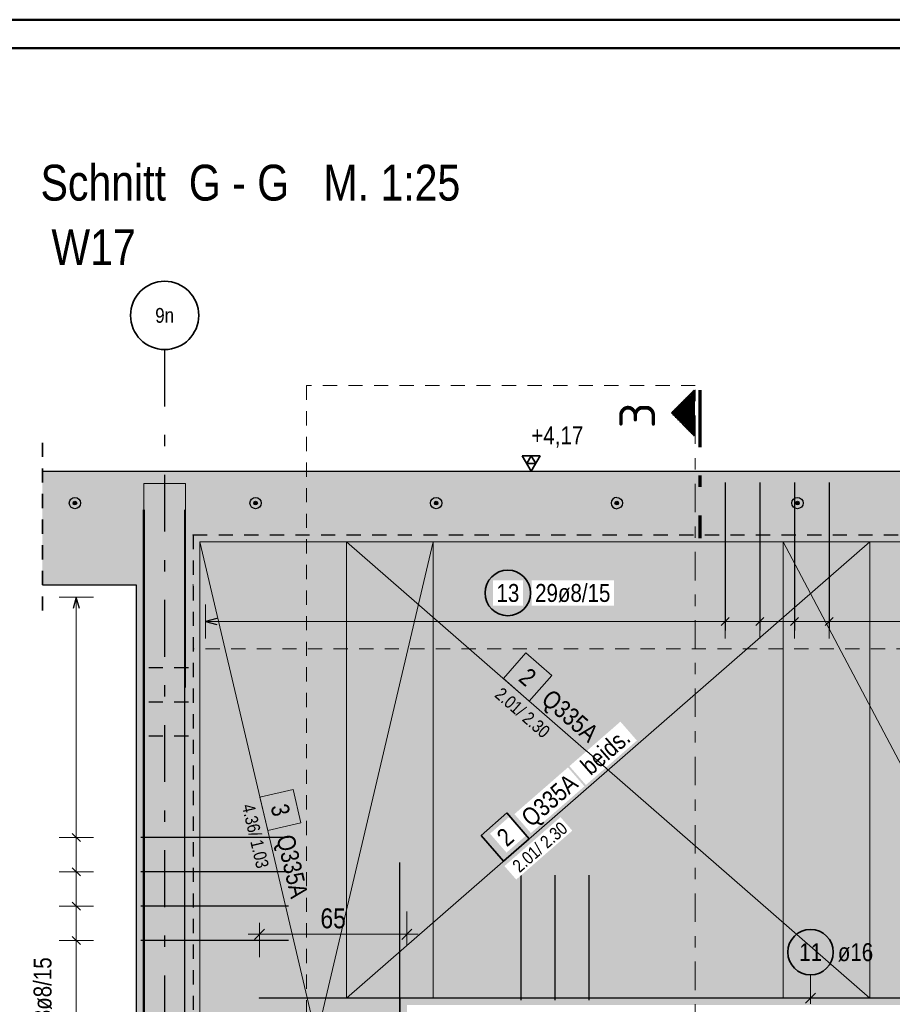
# Model space of a CAD drawing. Header units: millimetres. Extents: x -20 to 84, y 0 to 50.
# Tile 15 of 22: x 36 to 44, y 33 to 42. Entities that reach past the tile are written whole.
import ezdxf
from ezdxf.enums import TextEntityAlignment as Align

# ---------------------------------------------------------------- set-up
doc = ezdxf.new("R2010")
doc.units = ezdxf.units.MM
for name, pattern in [('DASHDOT', [1, 0.5, -0.25, 0, -0.25]), ('DASHDOTX2', [2, 1, -0.5, 0, -0.5]), ('HIDDEN', [0.375, 0.25, -0.125])]:
    doc.linetypes.add(name, pattern=pattern)
for name, color, linetype, lineweight in [('Bewehrung', 7, 'Continuous', 20), ('nplo Bewehrung', 7, 'Continuous', 20), ('Schraffuren', 7, 'Continuous', 20)]:
    doc.layers.add(name, color=color, linetype=linetype, lineweight=lineweight)
doc.styles.add('Arial Narrow', font='ARIALN.TTF')
doc.styles.add('isocp', font='isocp', dxfattribs={"width": 1.1})
doc.dimstyles.new('Arch_Strakon_dimstyle', dxfattribs={"dimtxt": 17.5, "dimasz": 1, "dimexe": 1.25, "dimexo": 0.0625, "dimgap": 1, "dimtad": 0, "dimdec": 5, "dimzin": 12, "dimdsep": 46, "dimtxsty": 'Arial Narrow', "dimblk": 'Arrowhead_Tick', "dimsah": 1, "dimcen": 0, "dimse1": 1, "dimse2": 1, "dimclrd": 6, "dimclrt": 2, "dimazin": 0, "dimtfac": 1, "dimtdec": 4, "dimtmove": 0, "dimatfit": 3, "dimldrblk": 'NONE', "dimfxl": 1, "dimtvp": 1, "dimtolj": 1, "dimtzin": 0, "dimlwd": 13, "dimarcsym": 2})

# ---------------------------------------------------------------- blocks, each defined once
blk = doc.blocks.new('Arrowhead_Tick')
at = {"color": 0, "linetype": 'Continuous', "lineweight": -2, "ltscale": 0.5}
for p, q in [((0, 20), (0, -10)), ((-1, 0), (0, 0)), ((10, 0), (0, 0))]:
    blk.add_line(p, q, dxfattribs=at)
at = {"color": 2, "linetype": 'Continuous', "lineweight": 35, "ltscale": 0.5}
blk.add_line((4.42, 4.42), (-4.42, -4.42), dxfattribs=at)
blk = doc.blocks.new('*D11')
at = {"layer": 'Bewehrung', "color": 6, "linetype": 'Continuous', "lineweight": 13}
blk.add_line((38.4964, 34.0121), (39.7733, 34.0121), dxfattribs=at)
at = {"layer": 'Defpoints', "color": 0}
for p in [(39.7833, 34.0121), (38.4864, 33.4521), (39.7833, 33.3921)]:
    blk.add_point(p, dxfattribs=at)
at = {"layer": 'Bewehrung', "color": 6, "lineweight": 13, "xscale": 0.01, "yscale": 0.01, "zscale": 0.01}
blk.add_blockref('Arrowhead_Tick', (39.7833, 34.0121), dxfattribs=at)
at = {"layer": 'Bewehrung', "color": 6, "lineweight": 13, "xscale": 0.01, "yscale": 0.01, "zscale": 0.01, "rotation": 180}
blk.add_blockref('Arrowhead_Tick', (38.4864, 34.0121), dxfattribs=at)
at = {"layer": 'Bewehrung', "color": 2, "lineweight": -2, "insert": (39.1349, 34.1514), "char_height": 0.175, "attachment_point": 5, "style": 'Arial Narrow'}
blk.add_mtext('\\A1;65', dxfattribs=at)
blk = doc.blocks.new('_None')

msp = doc.modelspace()

# ---------------------------------------------------------------- hatches: boundary and pattern name
at = {"lineweight": 50}
h = msp.add_hatch(dxfattribs=at)
h.set_pattern_fill('Mau', color=4, scale=0.01, angle=-180, style=0, pattern_type=2)
h.set_pattern_definition([(-180, (0, 0), (2e-18, -0.02), [])])
h.paths.add_polyline_path([(42.309851, 38.393723), (42.309851, 38.793723), (42.109851, 38.593723)])
at = {"lineweight": 25, "true_color": 0xffffff}
msp.add_hatch(color=7, dxfattribs=at).paths.add_polyline_path([(40.89081, 37.012092), (40.890676, 37.01977), (40.890274, 37.027438), (40.889605, 37.035088), (40.888669, 37.04271), (40.887468, 37.050295), (40.886003, 37.057832), (40.884275, 37.065315), (40.882288, 37.072732), (40.880043, 37.080076), (40.877543, 37.087336), (40.874791, 37.094505), (40.87179, 37.101574), (40.868545, 37.108534), (40.865059, 37.115376), (40.861336, 37.122092), (40.857381, 37.128674), (40.853199, 37.135114), (40.848794, 37.141405), (40.844173, 37.147537), (40.83934, 37.153505), (40.834302, 37.159301), (40.829065, 37.164917), (40.823635, 37.170347), (40.818019, 37.175584), (40.812224, 37.180622), (40.806256, 37.185454), (40.800123, 37.190076), (40.793833, 37.19448), (40.787393, 37.198663), (40.78081, 37.202618), (40.774094, 37.20634), (40.767252, 37.209827), (40.760292, 37.213072), (40.753224, 37.216072), (40.746055, 37.218824), (40.738794, 37.221324), (40.731451, 37.223569), (40.724033, 37.225557), (40.716551, 37.227284), (40.709013, 37.22875), (40.701428, 37.229951), (40.693807, 37.230887), (40.686157, 37.231556), (40.678488, 37.231958), (40.67081, 37.232092), (40.663132, 37.231958), (40.655464, 37.231556), (40.647814, 37.230887), (40.640192, 37.229951), (40.632608, 37.22875), (40.62507, 37.227284), (40.617588, 37.225557), (40.61017, 37.223569), (40.602827, 37.221324), (40.595566, 37.218824), (40.588397, 37.216072), (40.581328, 37.213072), (40.574369, 37.209827), (40.567527, 37.20634), (40.56081, 37.202618), (40.554228, 37.198663), (40.547788, 37.19448), (40.541498, 37.190076), (40.535365, 37.185454), (40.529397, 37.180622), (40.523602, 37.175584), (40.517986, 37.170347), (40.512556, 37.164917), (40.507319, 37.159301), (40.502281, 37.153505), (40.497448, 37.147537), (40.492827, 37.141405), (40.488422, 37.135114), (40.48424, 37.128674), (40.480285, 37.122092), (40.476562, 37.115376), (40.473076, 37.108534), (40.46983, 37.101574), (40.46683, 37.094505), (40.464078, 37.087336), (40.461578, 37.080076), (40.459333, 37.072732), (40.457345, 37.065315), (40.455618, 37.057832), (40.454153, 37.050295), (40.452951, 37.04271), (40.452016, 37.035088), (40.451346, 37.027438), (40.450944, 37.01977), (40.45081, 37.012092), (40.450944, 37.004414), (40.451346, 36.996745), (40.452016, 36.989096), (40.452951, 36.981474), (40.454153, 36.973889), (40.455618, 36.966351), (40.457345, 36.958869), (40.459333, 36.951452), (40.461578, 36.944108), (40.464078, 36.936847), (40.46683, 36.929678), (40.46983, 36.92261), (40.473076, 36.91565), (40.476562, 36.908808), (40.480285, 36.902092), (40.48424, 36.89551), (40.488422, 36.889069), (40.492827, 36.882779), (40.497448, 36.876646), (40.502281, 36.870679), (40.507319, 36.864883), (40.512556, 36.859267), (40.517986, 36.853837), (40.523602, 36.8486), (40.529397, 36.843562), (40.535365, 36.83873), (40.541498, 36.834108), (40.547788, 36.829704), (40.554228, 36.825521), (40.56081, 36.821566), (40.567527, 36.817843), (40.574369, 36.814357), (40.581328, 36.811112), (40.588397, 36.808111), (40.595566, 36.80536), (40.602827, 36.802859), (40.61017, 36.800614), (40.617588, 36.798627), (40.62507, 36.796899), (40.632608, 36.795434), (40.640192, 36.794233), (40.647814, 36.793297), (40.655464, 36.792628), (40.663132, 36.792226), (40.67081, 36.792092), (40.678488, 36.792226), (40.686157, 36.792628), (40.693807, 36.793297), (40.701428, 36.794233), (40.709013, 36.795434), (40.716551, 36.796899), (40.724033, 36.798627), (40.731451, 36.800614), (40.738794, 36.802859), (40.746055, 36.80536), (40.753224, 36.808111), (40.760292, 36.811112), (40.767252, 36.814357), (40.774094, 36.817843), (40.78081, 36.821566), (40.787393, 36.825521), (40.793833, 36.829704), (40.800123, 36.834108), (40.806256, 36.83873), (40.812224, 36.843562), (40.818019, 36.8486), (40.823635, 36.853837), (40.829065, 36.859267), (40.834302, 36.864883), (40.83934, 36.870679), (40.844173, 36.876646), (40.848794, 36.882779), (40.853199, 36.889069), (40.857381, 36.89551), (40.861336, 36.902092), (40.865059, 36.908808), (40.868545, 36.91565), (40.87179, 36.92261), (40.874791, 36.929678), (40.877543, 36.936847), (40.880043, 36.944108), (40.882288, 36.951452), (40.884275, 36.958869), (40.886003, 36.966351), (40.887468, 36.973889), (40.888669, 36.981474), (40.889605, 36.989096), (40.890274, 36.996745)])
at = {"lineweight": 35, "true_color": 0xffffff}
msp.add_hatch(color=7, dxfattribs=at).paths.add_polyline_path([(40.662705, 35.078404), (40.436567, 34.88127), (40.633701, 34.655132), (40.859839, 34.852266)])
at = {"layer": 'Schraffuren', "lineweight": 50, "true_color": 0xd7ffd7}
for points in [[(36.577747, 37.082149), (37.903348, 37.082149), (37.903348, 38.082149), (36.577747, 38.082149)], [(44.783348, 28.722137), (63.513525, 28.722137), (63.513525, 37.522135), (37.903348, 37.522137), (37.903348, 28.722137), (39.783348, 28.722137), (39.783348, 33.392137), (44.783348, 33.392137)], [(37.403348, 28.722137), (37.903348, 28.722137), (37.903348, 37.082149), (37.403348, 37.082149)]]:
    msp.add_hatch(color=254, dxfattribs=at).paths.add_polyline_path(points)
h = msp.add_hatch(color=254, dxfattribs=at)
h.paths.add_polyline_path([(37.903348, 37.522149), (65.594057, 37.522149), (65.594057, 38.082149), (37.903348, 38.082149)])
h.paths.add_polyline_path([(48.09256, 37.802137), (48.090094, 37.790823), (48.087874, 37.790823), (48.082683, 37.787355), (48.07656, 37.786137), (48.070437, 37.787355), (48.065246, 37.790823), (48.061778, 37.796014), (48.07656, 37.802137)])
at = {"layer": 'Schraffuren', "lineweight": 50, "true_color": 0x4682b4}
for points in [[(36.880229, 37.802137), (36.880221, 37.80264), (36.880198, 37.803142), (36.880158, 37.803643), (36.880103, 37.804142), (36.880032, 37.80464), (36.879946, 37.805135), (36.879844, 37.805627), (36.879726, 37.806116), (36.879594, 37.806601), (36.879446, 37.807081), (36.879283, 37.807557), (36.879106, 37.808027), (36.878913, 37.808491), (36.878706, 37.808949), (36.878485, 37.809401), (36.87825, 37.809845), (36.878001, 37.810282), (36.877738, 37.81071), (36.877462, 37.81113), (36.877173, 37.811542), (36.876872, 37.811943), (36.876557, 37.812336), (36.876231, 37.812718), (36.875893, 37.81309), (36.875543, 37.813451), (36.875182, 37.8138), (36.87481, 37.814139), (36.874428, 37.814465), (36.874036, 37.814779), (36.873634, 37.815081), (36.873222, 37.81537), (36.872802, 37.815646), (36.872374, 37.815909), (36.871937, 37.816158), (36.871493, 37.816393), (36.871042, 37.816614), (36.870583, 37.816821), (36.870119, 37.817013), (36.869649, 37.817191), (36.869173, 37.817354), (36.868693, 37.817502), (36.868208, 37.817634), (36.867719, 37.817752), (36.867227, 37.817854), (36.866732, 37.81794), (36.866234, 37.818011), (36.865735, 37.818066), (36.865234, 37.818105), (36.864732, 37.818129), (36.864229, 37.818137), (36.863727, 37.818129), (36.863224, 37.818105), (36.862723, 37.818066), (36.862224, 37.818011), (36.861726, 37.81794), (36.861231, 37.817854), (36.860739, 37.817752), (36.86025, 37.817634), (36.859765, 37.817502), (36.859285, 37.817354), (36.858809, 37.817191), (36.858339, 37.817013), (36.857875, 37.816821), (36.857417, 37.816614), (36.856965, 37.816393), (36.856521, 37.816158), (36.856084, 37.815909), (36.855656, 37.815646), (36.855236, 37.81537), (36.854825, 37.815081), (36.854423, 37.814779), (36.85403, 37.814465), (36.853648, 37.814139), (36.853276, 37.8138), (36.852915, 37.813451), (36.852566, 37.81309), (36.852227, 37.812718), (36.851901, 37.812336), (36.851587, 37.811943), (36.851285, 37.811542), (36.850996, 37.81113), (36.85072, 37.81071), (36.850457, 37.810282), (36.850208, 37.809845), (36.849973, 37.809401), (36.849752, 37.808949), (36.849545, 37.808491), (36.849353, 37.808027), (36.849175, 37.807557), (36.849012, 37.807081), (36.848864, 37.806601), (36.848732, 37.806116), (36.848614, 37.805627), (36.848512, 37.805135), (36.848426, 37.80464), (36.848355, 37.804142), (36.8483, 37.803643), (36.848261, 37.803142), (36.848237, 37.80264), (36.848229, 37.802137), (36.848237, 37.801634), (36.848261, 37.801132), (36.8483, 37.800631), (36.848355, 37.800132), (36.848426, 37.799634), (36.848512, 37.799139), (36.848614, 37.798647), (36.848732, 37.798158), (36.848864, 37.797673), (36.849012, 37.797193), (36.849175, 37.796717), (36.849353, 37.796247), (36.849545, 37.795783), (36.849752, 37.795324), (36.849973, 37.794873), (36.850208, 37.794429), (36.850457, 37.793992), (36.85072, 37.793564), (36.850996, 37.793144), (36.851285, 37.792732), (36.851587, 37.79233), (36.851901, 37.791938), (36.852227, 37.791556), (36.852566, 37.791184), (36.852915, 37.790823), (36.853276, 37.790473), (36.853648, 37.790135), (36.85403, 37.789809), (36.854423, 37.789494), (36.854825, 37.789193), (36.855236, 37.788904), (36.855656, 37.788628), (36.856084, 37.788365), (36.856521, 37.788116), (36.856965, 37.787881), (36.857417, 37.78766), (36.857875, 37.787453), (36.858339, 37.787261), (36.858809, 37.787083), (36.859285, 37.78692), (36.859765, 37.786772), (36.86025, 37.78664), (36.860739, 37.786522), (36.861231, 37.78642), (36.861726, 37.786334), (36.862224, 37.786263), (36.862723, 37.786208), (36.863224, 37.786169), (36.863727, 37.786145), (36.864229, 37.786137), (36.864732, 37.786145), (36.865234, 37.786169), (36.865735, 37.786208), (36.866234, 37.786263), (36.866732, 37.786334), (36.867227, 37.78642), (36.867719, 37.786522), (36.868208, 37.78664), (36.868693, 37.786772), (36.869173, 37.78692), (36.869649, 37.787083), (36.870119, 37.787261), (36.870583, 37.787453), (36.871042, 37.78766), (36.871493, 37.787881), (36.871937, 37.788116), (36.872374, 37.788365), (36.872802, 37.788628), (36.873222, 37.788904), (36.873634, 37.789193), (36.874036, 37.789494), (36.874428, 37.789809), (36.87481, 37.790135), (36.875182, 37.790473), (36.875543, 37.790823), (36.875893, 37.791184), (36.876231, 37.791556), (36.876557, 37.791938), (36.876872, 37.79233), (36.877173, 37.792732), (36.877462, 37.793144), (36.877738, 37.793564), (36.878001, 37.793992), (36.87825, 37.794429), (36.878485, 37.794873), (36.878706, 37.795324), (36.878913, 37.795783), (36.879106, 37.796247), (36.879283, 37.796717), (36.879446, 37.797193), (36.879594, 37.797673), (36.879726, 37.798158), (36.879844, 37.798647), (36.879946, 37.799139), (36.880032, 37.799634), (36.880103, 37.800132), (36.880158, 37.800631), (36.880198, 37.801132), (36.880221, 37.801634)], [(38.468562, 37.802137), (38.468555, 37.80264), (38.468531, 37.803142), (38.468491, 37.803643), (38.468436, 37.804142), (38.468365, 37.80464), (38.468279, 37.805135), (38.468177, 37.805627), (38.46806, 37.806116), (38.467927, 37.806601), (38.467779, 37.807081), (38.467617, 37.807557), (38.467439, 37.808027), (38.467246, 37.808491), (38.46704, 37.808949), (38.466819, 37.809401), (38.466583, 37.809845), (38.466334, 37.810282), (38.466072, 37.81071), (38.465796, 37.81113), (38.465507, 37.811542), (38.465205, 37.811943), (38.464891, 37.812336), (38.464564, 37.812718), (38.464226, 37.81309), (38.463876, 37.813451), (38.463515, 37.8138), (38.463143, 37.814139), (38.462761, 37.814465), (38.462369, 37.814779), (38.461967, 37.815081), (38.461556, 37.81537), (38.461136, 37.815646), (38.460707, 37.815909), (38.46027, 37.816158), (38.459826, 37.816393), (38.459375, 37.816614), (38.458917, 37.816821), (38.458452, 37.817013), (38.457982, 37.817191), (38.457507, 37.817354), (38.457026, 37.817502), (38.456541, 37.817634), (38.456053, 37.817752), (38.455561, 37.817854), (38.455065, 37.81794), (38.454568, 37.818011), (38.454068, 37.818066), (38.453567, 37.818105), (38.453065, 37.818129), (38.452562, 37.818137), (38.45206, 37.818129), (38.451558, 37.818105), (38.451057, 37.818066), (38.450557, 37.818011), (38.450059, 37.81794), (38.449564, 37.817854), (38.449072, 37.817752), (38.448583, 37.817634), (38.448099, 37.817502), (38.447618, 37.817354), (38.447143, 37.817191), (38.446672, 37.817013), (38.446208, 37.816821), (38.44575, 37.816614), (38.445299, 37.816393), (38.444854, 37.816158), (38.444418, 37.815909), (38.443989, 37.815646), (38.443569, 37.81537), (38.443158, 37.815081), (38.442756, 37.814779), (38.442364, 37.814465), (38.441981, 37.814139), (38.44161, 37.8138), (38.441249, 37.813451), (38.440899, 37.81309), (38.440561, 37.812718), (38.440234, 37.812336), (38.43992, 37.811943), (38.439618, 37.811542), (38.439329, 37.81113), (38.439053, 37.81071), (38.438791, 37.810282), (38.438542, 37.809845), (38.438306, 37.809401), (38.438085, 37.808949), (38.437878, 37.808491), (38.437686, 37.808027), (38.437508, 37.807557), (38.437346, 37.807081), (38.437198, 37.806601), (38.437065, 37.806116), (38.436948, 37.805627), (38.436846, 37.805135), (38.436759, 37.80464), (38.436689, 37.804142), (38.436633, 37.803643), (38.436594, 37.803142), (38.43657, 37.80264), (38.436562, 37.802137), (38.43657, 37.801634), (38.436594, 37.801132), (38.436633, 37.800631), (38.436689, 37.800132), (38.436759, 37.799634), (38.436846, 37.799139), (38.436948, 37.798647), (38.437065, 37.798158), (38.437198, 37.797673), (38.437346, 37.797193), (38.437508, 37.796717), (38.437686, 37.796247), (38.437878, 37.795783), (38.438085, 37.795324), (38.438306, 37.794873), (38.438542, 37.794429), (38.438791, 37.793992), (38.439053, 37.793564), (38.439329, 37.793144), (38.439618, 37.792732), (38.43992, 37.79233), (38.440234, 37.791938), (38.440561, 37.791556), (38.440899, 37.791184), (38.441249, 37.790823), (38.44161, 37.790473), (38.441981, 37.790135), (38.442364, 37.789809), (38.442756, 37.789494), (38.443158, 37.789193), (38.443569, 37.788904), (38.443989, 37.788628), (38.444418, 37.788365), (38.444854, 37.788116), (38.445299, 37.787881), (38.44575, 37.78766), (38.446208, 37.787453), (38.446672, 37.787261), (38.447143, 37.787083), (38.447618, 37.78692), (38.448099, 37.786772), (38.448583, 37.78664), (38.449072, 37.786522), (38.449564, 37.78642), (38.450059, 37.786334), (38.450557, 37.786263), (38.451057, 37.786208), (38.451558, 37.786169), (38.45206, 37.786145), (38.452562, 37.786137), (38.453065, 37.786145), (38.453567, 37.786169), (38.454068, 37.786208), (38.454568, 37.786263), (38.455065, 37.786334), (38.455561, 37.78642), (38.456053, 37.786522), (38.456541, 37.78664), (38.457026, 37.786772), (38.457507, 37.78692), (38.457982, 37.787083), (38.458452, 37.787261), (38.458917, 37.787453), (38.459375, 37.78766), (38.459826, 37.787881), (38.46027, 37.788116), (38.460707, 37.788365), (38.461136, 37.788628), (38.461556, 37.788904), (38.461967, 37.789193), (38.462369, 37.789494), (38.462761, 37.789809), (38.463143, 37.790135), (38.463515, 37.790473), (38.463876, 37.790823), (38.464226, 37.791184), (38.464564, 37.791556), (38.464891, 37.791938), (38.465205, 37.79233), (38.465507, 37.792732), (38.465796, 37.793144), (38.466072, 37.793564), (38.466334, 37.793992), (38.466583, 37.794429), (38.466819, 37.794873), (38.46704, 37.795324), (38.467246, 37.795783), (38.467439, 37.796247), (38.467617, 37.796717), (38.467779, 37.797193), (38.467927, 37.797673), (38.46806, 37.798158), (38.468177, 37.798647), (38.468279, 37.799139), (38.468365, 37.799634), (38.468436, 37.800132), (38.468491, 37.800631), (38.468531, 37.801132), (38.468555, 37.801634)], [(40.056896, 37.802137), (40.056888, 37.80264), (40.056864, 37.803142), (40.056825, 37.803643), (40.05677, 37.804142), (40.056699, 37.80464), (40.056612, 37.805135), (40.05651, 37.805627), (40.056393, 37.806116), (40.05626, 37.806601), (40.056113, 37.807081), (40.05595, 37.807557), (40.055772, 37.808027), (40.05558, 37.808491), (40.055373, 37.808949), (40.055152, 37.809401), (40.054917, 37.809845), (40.054668, 37.810282), (40.054405, 37.81071), (40.054129, 37.81113), (40.05384, 37.811542), (40.053538, 37.811943), (40.053224, 37.812336), (40.052898, 37.812718), (40.052559, 37.81309), (40.052209, 37.813451), (40.051849, 37.8138), (40.051477, 37.814139), (40.051095, 37.814465), (40.050702, 37.814779), (40.0503, 37.815081), (40.049889, 37.81537), (40.049469, 37.815646), (40.04904, 37.815909), (40.048604, 37.816158), (40.04816, 37.816393), (40.047708, 37.816614), (40.04725, 37.816821), (40.046786, 37.817013), (40.046316, 37.817191), (40.04584, 37.817354), (40.04536, 37.817502), (40.044875, 37.817634), (40.044386, 37.817752), (40.043894, 37.817854), (40.043399, 37.81794), (40.042901, 37.818011), (40.042401, 37.818066), (40.0419, 37.818105), (40.041398, 37.818129), (40.040896, 37.818137), (40.040393, 37.818129), (40.039891, 37.818105), (40.03939, 37.818066), (40.03889, 37.818011), (40.038393, 37.81794), (40.037898, 37.817854), (40.037405, 37.817752), (40.036917, 37.817634), (40.036432, 37.817502), (40.035951, 37.817354), (40.035476, 37.817191), (40.035006, 37.817013), (40.034541, 37.816821), (40.034083, 37.816614), (40.033632, 37.816393), (40.033188, 37.816158), (40.032751, 37.815909), (40.032323, 37.815646), (40.031902, 37.81537), (40.031491, 37.815081), (40.031089, 37.814779), (40.030697, 37.814465), (40.030315, 37.814139), (40.029943, 37.8138), (40.029582, 37.813451), (40.029232, 37.81309), (40.028894, 37.812718), (40.028568, 37.812336), (40.028253, 37.811943), (40.027951, 37.811542), (40.027662, 37.81113), (40.027387, 37.81071), (40.027124, 37.810282), (40.026875, 37.809845), (40.02664, 37.809401), (40.026419, 37.808949), (40.026212, 37.808491), (40.026019, 37.808027), (40.025842, 37.807557), (40.025679, 37.807081), (40.025531, 37.806601), (40.025398, 37.806116), (40.025281, 37.805627), (40.025179, 37.805135), (40.025093, 37.80464), (40.025022, 37.804142), (40.024967, 37.803643), (40.024927, 37.803142), (40.024904, 37.80264), (40.024896, 37.802137), (40.024904, 37.801634), (40.024927, 37.801132), (40.024967, 37.800631), (40.025022, 37.800132), (40.025093, 37.799634), (40.025179, 37.799139), (40.025281, 37.798647), (40.025398, 37.798158), (40.025531, 37.797673), (40.025679, 37.797193), (40.025842, 37.796717), (40.026019, 37.796247), (40.026212, 37.795783), (40.026419, 37.795324), (40.02664, 37.794873), (40.026875, 37.794429), (40.027124, 37.793992), (40.027387, 37.793564), (40.027662, 37.793144), (40.027951, 37.792732), (40.028253, 37.79233), (40.028568, 37.791938), (40.028894, 37.791556), (40.029232, 37.791184), (40.029582, 37.790823), (40.029943, 37.790473), (40.030315, 37.790135), (40.030697, 37.789809), (40.031089, 37.789494), (40.031491, 37.789193), (40.031902, 37.788904), (40.032323, 37.788628), (40.032751, 37.788365), (40.033188, 37.788116), (40.033632, 37.787881), (40.034083, 37.78766), (40.034541, 37.787453), (40.035006, 37.787261), (40.035476, 37.787083), (40.035951, 37.78692), (40.036432, 37.786772), (40.036917, 37.78664), (40.037405, 37.786522), (40.037898, 37.78642), (40.038393, 37.786334), (40.03889, 37.786263), (40.03939, 37.786208), (40.039891, 37.786169), (40.040393, 37.786145), (40.040896, 37.786137), (40.041398, 37.786145), (40.0419, 37.786169), (40.042401, 37.786208), (40.042901, 37.786263), (40.043399, 37.786334), (40.043894, 37.78642), (40.044386, 37.786522), (40.044875, 37.78664), (40.04536, 37.786772), (40.04584, 37.78692), (40.046316, 37.787083), (40.046786, 37.787261), (40.04725, 37.787453), (40.047708, 37.78766), (40.04816, 37.787881), (40.048604, 37.788116), (40.04904, 37.788365), (40.049469, 37.788628), (40.049889, 37.788904), (40.0503, 37.789193), (40.050702, 37.789494), (40.051095, 37.789809), (40.051477, 37.790135), (40.051849, 37.790473), (40.052209, 37.790823), (40.052559, 37.791184), (40.052898, 37.791556), (40.053224, 37.791938), (40.053538, 37.79233), (40.05384, 37.792732), (40.054129, 37.793144), (40.054405, 37.793564), (40.054668, 37.793992), (40.054917, 37.794429), (40.055152, 37.794873), (40.055373, 37.795324), (40.05558, 37.795783), (40.055772, 37.796247), (40.05595, 37.796717), (40.056113, 37.797193), (40.05626, 37.797673), (40.056393, 37.798158), (40.05651, 37.798647), (40.056612, 37.799139), (40.056699, 37.799634), (40.05677, 37.800132), (40.056825, 37.800631), (40.056864, 37.801132), (40.056888, 37.801634)], [(41.645229, 37.802137), (41.645221, 37.80264), (41.645198, 37.803142), (41.645158, 37.803643), (41.645103, 37.804142), (41.645032, 37.80464), (41.644946, 37.805135), (41.644844, 37.805627), (41.644726, 37.806116), (41.644594, 37.806601), (41.644446, 37.807081), (41.644283, 37.807557), (41.644106, 37.808027), (41.643913, 37.808491), (41.643706, 37.808949), (41.643485, 37.809401), (41.64325, 37.809845), (41.643001, 37.810282), (41.642738, 37.81071), (41.642462, 37.81113), (41.642173, 37.811542), (41.641872, 37.811943), (41.641557, 37.812336), (41.641231, 37.812718), (41.640893, 37.81309), (41.640543, 37.813451), (41.640182, 37.8138), (41.63981, 37.814139), (41.639428, 37.814465), (41.639036, 37.814779), (41.638634, 37.815081), (41.638222, 37.81537), (41.637802, 37.815646), (41.637374, 37.815909), (41.636937, 37.816158), (41.636493, 37.816393), (41.636042, 37.816614), (41.635583, 37.816821), (41.635119, 37.817013), (41.634649, 37.817191), (41.634173, 37.817354), (41.633693, 37.817502), (41.633208, 37.817634), (41.632719, 37.817752), (41.632227, 37.817854), (41.631732, 37.81794), (41.631234, 37.818011), (41.630735, 37.818066), (41.630234, 37.818105), (41.629732, 37.818129), (41.629229, 37.818137), (41.628727, 37.818129), (41.628224, 37.818105), (41.627723, 37.818066), (41.627224, 37.818011), (41.626726, 37.81794), (41.626231, 37.817854), (41.625739, 37.817752), (41.62525, 37.817634), (41.624765, 37.817502), (41.624285, 37.817354), (41.623809, 37.817191), (41.623339, 37.817013), (41.622875, 37.816821), (41.622417, 37.816614), (41.621965, 37.816393), (41.621521, 37.816158), (41.621084, 37.815909), (41.620656, 37.815646), (41.620236, 37.81537), (41.619825, 37.815081), (41.619423, 37.814779), (41.61903, 37.814465), (41.618648, 37.814139), (41.618276, 37.8138), (41.617915, 37.813451), (41.617566, 37.81309), (41.617227, 37.812718), (41.616901, 37.812336), (41.616587, 37.811943), (41.616285, 37.811542), (41.615996, 37.81113), (41.61572, 37.81071), (41.615457, 37.810282), (41.615208, 37.809845), (41.614973, 37.809401), (41.614752, 37.808949), (41.614545, 37.808491), (41.614353, 37.808027), (41.614175, 37.807557), (41.614012, 37.807081), (41.613864, 37.806601), (41.613732, 37.806116), (41.613614, 37.805627), (41.613512, 37.805135), (41.613426, 37.80464), (41.613355, 37.804142), (41.6133, 37.803643), (41.613261, 37.803142), (41.613237, 37.80264), (41.613229, 37.802137), (41.613237, 37.801634), (41.613261, 37.801132), (41.6133, 37.800631), (41.613355, 37.800132), (41.613426, 37.799634), (41.613512, 37.799139), (41.613614, 37.798647), (41.613732, 37.798158), (41.613864, 37.797673), (41.614012, 37.797193), (41.614175, 37.796717), (41.614353, 37.796247), (41.614545, 37.795783), (41.614752, 37.795324), (41.614973, 37.794873), (41.615208, 37.794429), (41.615457, 37.793992), (41.61572, 37.793564), (41.615996, 37.793144), (41.616285, 37.792732), (41.616587, 37.79233), (41.616901, 37.791938), (41.617227, 37.791556), (41.617566, 37.791184), (41.617915, 37.790823), (41.618276, 37.790473), (41.618648, 37.790135), (41.61903, 37.789809), (41.619423, 37.789494), (41.619825, 37.789193), (41.620236, 37.788904), (41.620656, 37.788628), (41.621084, 37.788365), (41.621521, 37.788116), (41.621965, 37.787881), (41.622417, 37.78766), (41.622875, 37.787453), (41.623339, 37.787261), (41.623809, 37.787083), (41.624285, 37.78692), (41.624765, 37.786772), (41.62525, 37.78664), (41.625739, 37.786522), (41.626231, 37.78642), (41.626726, 37.786334), (41.627224, 37.786263), (41.627723, 37.786208), (41.628224, 37.786169), (41.628727, 37.786145), (41.629229, 37.786137), (41.629732, 37.786145), (41.630234, 37.786169), (41.630735, 37.786208), (41.631234, 37.786263), (41.631732, 37.786334), (41.632227, 37.78642), (41.632719, 37.786522), (41.633208, 37.78664), (41.633693, 37.786772), (41.634173, 37.78692), (41.634649, 37.787083), (41.635119, 37.787261), (41.635583, 37.787453), (41.636042, 37.78766), (41.636493, 37.787881), (41.636937, 37.788116), (41.637374, 37.788365), (41.637802, 37.788628), (41.638222, 37.788904), (41.638634, 37.789193), (41.639036, 37.789494), (41.639428, 37.789809), (41.63981, 37.790135), (41.640182, 37.790473), (41.640543, 37.790823), (41.640893, 37.791184), (41.641231, 37.791556), (41.641557, 37.791938), (41.641872, 37.79233), (41.642173, 37.792732), (41.642462, 37.793144), (41.642738, 37.793564), (41.643001, 37.793992), (41.64325, 37.794429), (41.643485, 37.794873), (41.643706, 37.795324), (41.643913, 37.795783), (41.644106, 37.796247), (41.644283, 37.796717), (41.644446, 37.797193), (41.644594, 37.797673), (41.644726, 37.798158), (41.644844, 37.798647), (41.644946, 37.799139), (41.645032, 37.799634), (41.645103, 37.800132), (41.645158, 37.800631), (41.645198, 37.801132), (41.645221, 37.801634)], [(43.233562, 37.802137), (43.233555, 37.80264), (43.233531, 37.803142), (43.233491, 37.803643), (43.233436, 37.804142), (43.233365, 37.80464), (43.233279, 37.805135), (43.233177, 37.805627), (43.23306, 37.806116), (43.232927, 37.806601), (43.232779, 37.807081), (43.232617, 37.807557), (43.232439, 37.808027), (43.232246, 37.808491), (43.23204, 37.808949), (43.231819, 37.809401), (43.231583, 37.809845), (43.231334, 37.810282), (43.231072, 37.81071), (43.230796, 37.81113), (43.230507, 37.811542), (43.230205, 37.811943), (43.229891, 37.812336), (43.229564, 37.812718), (43.229226, 37.81309), (43.228876, 37.813451), (43.228515, 37.8138), (43.228143, 37.814139), (43.227761, 37.814465), (43.227369, 37.814779), (43.226967, 37.815081), (43.226556, 37.81537), (43.226136, 37.815646), (43.225707, 37.815909), (43.22527, 37.816158), (43.224826, 37.816393), (43.224375, 37.816614), (43.223917, 37.816821), (43.223452, 37.817013), (43.222982, 37.817191), (43.222507, 37.817354), (43.222026, 37.817502), (43.221541, 37.817634), (43.221053, 37.817752), (43.220561, 37.817854), (43.220065, 37.81794), (43.219568, 37.818011), (43.219068, 37.818066), (43.218567, 37.818105), (43.218065, 37.818129), (43.217562, 37.818137), (43.21706, 37.818129), (43.216558, 37.818105), (43.216057, 37.818066), (43.215557, 37.818011), (43.215059, 37.81794), (43.214564, 37.817854), (43.214072, 37.817752), (43.213583, 37.817634), (43.213099, 37.817502), (43.212618, 37.817354), (43.212143, 37.817191), (43.211672, 37.817013), (43.211208, 37.816821), (43.21075, 37.816614), (43.210299, 37.816393), (43.209854, 37.816158), (43.209418, 37.815909), (43.208989, 37.815646), (43.208569, 37.81537), (43.208158, 37.815081), (43.207756, 37.814779), (43.207364, 37.814465), (43.206981, 37.814139), (43.20661, 37.8138), (43.206249, 37.813451), (43.205899, 37.81309), (43.205561, 37.812718), (43.205234, 37.812336), (43.20492, 37.811943), (43.204618, 37.811542), (43.204329, 37.81113), (43.204053, 37.81071), (43.203791, 37.810282), (43.203542, 37.809845), (43.203306, 37.809401), (43.203085, 37.808949), (43.202878, 37.808491), (43.202686, 37.808027), (43.202508, 37.807557), (43.202346, 37.807081), (43.202198, 37.806601), (43.202065, 37.806116), (43.201948, 37.805627), (43.201846, 37.805135), (43.201759, 37.80464), (43.201689, 37.804142), (43.201633, 37.803643), (43.201594, 37.803142), (43.20157, 37.80264), (43.201562, 37.802137), (43.20157, 37.801634), (43.201594, 37.801132), (43.201633, 37.800631), (43.201689, 37.800132), (43.201759, 37.799634), (43.201846, 37.799139), (43.201948, 37.798647), (43.202065, 37.798158), (43.202198, 37.797673), (43.202346, 37.797193), (43.202508, 37.796717), (43.202686, 37.796247), (43.202878, 37.795783), (43.203085, 37.795324), (43.203306, 37.794873), (43.203542, 37.794429), (43.203791, 37.793992), (43.204053, 37.793564), (43.204329, 37.793144), (43.204618, 37.792732), (43.20492, 37.79233), (43.205234, 37.791938), (43.205561, 37.791556), (43.205899, 37.791184), (43.206249, 37.790823), (43.20661, 37.790473), (43.206981, 37.790135), (43.207364, 37.789809), (43.207756, 37.789494), (43.208158, 37.789193), (43.208569, 37.788904), (43.208989, 37.788628), (43.209418, 37.788365), (43.209854, 37.788116), (43.210299, 37.787881), (43.21075, 37.78766), (43.211208, 37.787453), (43.211672, 37.787261), (43.212143, 37.787083), (43.212618, 37.78692), (43.213099, 37.786772), (43.213583, 37.78664), (43.214072, 37.786522), (43.214564, 37.78642), (43.215059, 37.786334), (43.215557, 37.786263), (43.216057, 37.786208), (43.216558, 37.786169), (43.21706, 37.786145), (43.217562, 37.786137), (43.218065, 37.786145), (43.218567, 37.786169), (43.219068, 37.786208), (43.219568, 37.786263), (43.220065, 37.786334), (43.220561, 37.78642), (43.221053, 37.786522), (43.221541, 37.78664), (43.222026, 37.786772), (43.222507, 37.78692), (43.222982, 37.787083), (43.223452, 37.787261), (43.223917, 37.787453), (43.224375, 37.78766), (43.224826, 37.787881), (43.22527, 37.788116), (43.225707, 37.788365), (43.226136, 37.788628), (43.226556, 37.788904), (43.226967, 37.789193), (43.227369, 37.789494), (43.227761, 37.789809), (43.228143, 37.790135), (43.228515, 37.790473), (43.228876, 37.790823), (43.229226, 37.791184), (43.229564, 37.791556), (43.229891, 37.791938), (43.230205, 37.79233), (43.230507, 37.792732), (43.230796, 37.793144), (43.231072, 37.793564), (43.231334, 37.793992), (43.231583, 37.794429), (43.231819, 37.794873), (43.23204, 37.795324), (43.232246, 37.795783), (43.232439, 37.796247), (43.232617, 37.796717), (43.232779, 37.797193), (43.232927, 37.797673), (43.23306, 37.798158), (43.233177, 37.798647), (43.233279, 37.799139), (43.233365, 37.799634), (43.233436, 37.800132), (43.233491, 37.800631), (43.233531, 37.801132), (43.233555, 37.801634)]]:
    msp.add_hatch(color=145, dxfattribs=at).paths.add_polyline_path(points)

# ---------------------------------------------------------------- linework, layer by layer
at = {"color": 4, "linetype": 'Continuous', "lineweight": 50}
for p, q in [((82.5, 42.05), (0, 42.05)), ((82.25, 41.8), (1, 41.8))]:
    msp.add_line(p, q, dxfattribs=at)
at = {"color": 3, "linetype": 'DASHDOTX2', "lineweight": 25, "ltscale": 0.5}
msp.add_line((37.653369, 39.151449), (37.653369, 28.374805), dxfattribs=at)
at = {"color": 9, "linetype": 'HIDDEN', "lineweight": 0, "ltscale": 0.5}
for p, q in [((42.31949, 38.833917), (38.899308, 38.833917)), ((38.899308, 38.833917), (38.899308, 28.722137)), ((63.113699, 36.522135), (37.903348, 36.522135))]:
    msp.add_line(p, q, dxfattribs=at)
at = {"color": 2, "linetype": 'Continuous', "lineweight": 35}
for p, q in [((42.309851, 38.793723), (42.109851, 38.593723)), ((42.309851, 38.793723), (42.309851, 38.393723)), ((42.109851, 38.593723), (42.309851, 38.393723))]:
    msp.add_line(p, q, dxfattribs=at)
at = {"color": 8, "linetype": 'DASHDOT', "lineweight": 18, "ltscale": 0.5}
msp.add_line((42.31949, 28.722137), (42.31949, 38.833917), dxfattribs=at)
at = {"color": 1, "linetype": 'DASHDOTX2', "lineweight": 70, "ltscale": 0.5}
msp.add_line((42.359851, 38.793723), (42.359851, 37.493723), dxfattribs=at)
at = {"color": 2, "linetype": 'HIDDEN', "lineweight": 35, "ltscale": 0.5}
msp.add_line((36.577747, 38.332149), (36.577747, 36.832149), dxfattribs=at)
at = {"color": 2, "linetype": 'Continuous', "lineweight": 35, "ltscale": 0.5}
for p, q in [((40.955416, 38.218544), (40.797916, 38.218544)), ((40.797916, 38.218544), (40.876666, 38.082149)), ((40.876666, 38.218544), (40.837291, 38.150346)), ((40.876666, 38.082149), (40.955416, 38.218544)), ((40.916041, 38.150346), (40.876666, 38.218544)), ((40.837291, 38.150346), (40.916041, 38.150346)), ((40.662705, 35.078404), (40.436567, 34.88127)), ((40.859839, 34.852266), (40.662705, 35.078404)), ((40.436567, 34.88127), (40.633701, 34.655132)), ((40.633701, 34.655132), (40.859839, 34.852266))]:
    msp.add_line(p, q, dxfattribs=at)
at = {"color": 3, "linetype": 'Continuous', "lineweight": 25, "ltscale": 0.5}
for p, q in [((40.797916, 38.082149), (41.327116, 38.082149)), ((42.583196, 37.982149), (42.583196, 36.682149)), ((42.887986, 37.982149), (42.887986, 36.682149)), ((43.192775, 37.982149), (43.192775, 36.682149)), ((43.497565, 37.982149), (43.497565, 36.682149)), ((37.475348, 28.742137), (37.475348, 37.742137)), ((37.831348, 28.742137), (37.831348, 37.742137)), ((36.876666, 36.974144), (36.849871, 36.874144)), ((36.903461, 36.874144), (36.876666, 36.974144)), ((38.111353, 36.788887), (38.011353, 36.762092)), ((42.547841, 36.726737), (42.618552, 36.797447)), ((42.85263, 36.726737), (42.923341, 36.797447)), ((43.15742, 36.726737), (43.228131, 36.797447)), ((43.462209, 36.726737), (43.53292, 36.797447)), ((38.011353, 36.762092), (38.111353, 36.735297)), ((36.84131, 34.89809), (36.912021, 34.827379)), ((38.743348, 34.862734), (37.443348, 34.862734)), ((39.719348, 34.642137), (39.719348, 28.742137)), ((36.84131, 34.59646), (36.912021, 34.525749)), ((38.743348, 34.561105), (37.443348, 34.561105)), ((40.789597, 33.432137), (40.789597, 34.532137)), ((41.088347, 33.432137), (41.088347, 34.532137)), ((41.387097, 33.432137), (41.387097, 34.532137)), ((36.84131, 34.29483), (36.912021, 34.224119)), ((38.743348, 34.259475), (37.443348, 34.259475)), ((36.84131, 33.9932), (36.912021, 33.922489)), ((38.743348, 33.957845), (37.443348, 33.957845))]:
    msp.add_line(p, q, dxfattribs=at)
at = {"color": 3, "linetype": 'Continuous', "lineweight": 25}
for p, q in [((41.583338, 37.821271), (41.579532, 37.802137)), ((41.594176, 37.837492), (41.583338, 37.821271)), ((41.610397, 37.848331), (41.594176, 37.837492)), ((41.629532, 37.852137), (41.610397, 37.848331)), ((41.629532, 37.852137), (41.648666, 37.848331)), ((41.648666, 37.848331), (41.664887, 37.837492)), ((41.664887, 37.837492), (41.675725, 37.821271)), ((41.675725, 37.821271), (41.679532, 37.802137)), ((41.579532, 37.802137), (41.583338, 37.783003)), ((41.583338, 37.783003), (41.594176, 37.766782)), ((41.594176, 37.766782), (41.610397, 37.755943)), ((41.610397, 37.755943), (41.629532, 37.752137)), ((41.648666, 37.755943), (41.629532, 37.752137)), ((41.664887, 37.766782), (41.648666, 37.755943)), ((41.675725, 37.783003), (41.664887, 37.766782)), ((41.679532, 37.802137), (41.675725, 37.783003))]:
    msp.add_line(p, q, dxfattribs=at)
at = {"color": 9, "linetype": 'Continuous', "lineweight": 0, "ltscale": 0.5}
for p, q in [((37.463348, 37.742137), (37.463348, 28.742137)), ((40.013703, 37.462134), (37.963351, 37.462133)), ((37.963351, 37.462133), (37.963351, 28.742139)), ((37.963351, 37.462133), (39.723351, 29.976986)), ((43.853697, 37.462128), (39.253701, 37.462128)), ((39.253701, 37.462128), (39.253701, 33.452134)), ((40.013703, 33.452135), (40.013703, 37.462134)), ((47.693699, 37.462136), (43.0937, 37.462136)), ((43.0937, 37.462136), (43.0937, 33.45214)), ((43.0937, 37.462136), (47.693699, 28.742141)), ((43.853697, 33.452134), (43.853697, 37.462128)), ((43.853697, 37.462128), (43.853697, 37.462128)), ((40.830833, 36.485267), (40.6337, 36.259129)), ((41.056971, 36.288134), (40.830833, 36.485267)), ((40.6337, 36.259129), (40.859838, 36.061996)), ((40.859838, 36.061996), (41.056971, 36.288134)), ((38.783387, 35.285256), (38.491351, 35.216589)), ((38.852054, 34.99322), (38.783387, 35.285256)), ((38.491351, 35.216589), (38.560018, 34.924553)), ((38.560018, 34.924553), (38.852054, 34.99322)), ((39.253701, 33.452134), (43.853697, 33.452134)), ((39.723351, 28.742139), (39.723351, 33.452135)), ((39.723351, 33.452135), (40.013703, 33.452135)), ((43.0937, 33.45214), (44.843349, 33.45214))]:
    msp.add_line(p, q, dxfattribs=at)
at = {"color": 3, "linetype": 'HIDDEN', "lineweight": 25, "ltscale": 0.5}
for p, q in [((37.903348, 37.522149), (56.113347, 37.522149)), ((37.903348, 37.522149), (37.903348, 28.722137)), ((37.863348, 36.353847), (37.443348, 36.353847)), ((37.863348, 36.053698), (37.443348, 36.053698)), ((37.863348, 35.75355), (37.443348, 35.75355))]:
    msp.add_line(p, q, dxfattribs=at)
at = {"color": 7, "linetype": 'Continuous', "lineweight": 18, "ltscale": 0.5}
for p, q in [((40.013695, 37.462136), (37.963342, 37.462135)), ((40.013695, 37.462136), (37.963342, 28.742141)), ((37.963342, 37.462135), (37.963342, 28.742141)), ((43.853698, 37.462128), (39.253702, 37.462128)), ((39.253702, 37.462128), (39.253702, 33.452134)), ((39.253702, 33.452134), (43.853698, 37.462128)), ((40.013695, 33.452137), (40.013695, 37.462136)), ((47.693699, 37.462138), (43.0937, 37.462138)), ((43.0937, 37.462138), (43.0937, 33.452141)), ((43.853698, 33.452136), (43.853698, 37.462128)), ((43.853698, 37.462128), (43.853698, 37.462128)), ((39.253702, 33.452134), (39.723349, 33.452134)), ((39.723342, 28.742141), (39.723342, 33.452137)), ((39.723342, 33.452137), (40.013695, 33.452137)), ((39.723349, 33.452134), (43.853698, 33.452136)), ((43.0937, 33.452141), (44.843349, 33.452141))]:
    msp.add_line(p, q, dxfattribs=at)
at = {"color": 5, "linetype": 'Continuous', "lineweight": 18, "ltscale": 0.5}
for p, q in [((37.026666, 36.974144), (36.726666, 36.974144)), ((36.876666, 28.830137), (36.876666, 36.974144)), ((38.011353, 36.912092), (38.011353, 36.612092)), ((42.583196, 36.612092), (42.583196, 36.912092)), ((42.887986, 36.612092), (42.887986, 36.912092)), ((43.192775, 36.612092), (43.192775, 36.912092)), ((43.497565, 36.612092), (43.497565, 36.912092)), ((46.54546, 36.762092), (38.011353, 36.762092)), ((36.726666, 34.862734), (37.026666, 34.862734)), ((36.726666, 34.561105), (37.026666, 34.561105)), ((36.726666, 34.259475), (37.026666, 34.259475)), ((36.726666, 33.957845), (37.026666, 33.957845))]:
    msp.add_line(p, q, dxfattribs=at)
at = {"color": 2, "linetype": 'Continuous', "lineweight": 35}
msp.add_circle((37.653369, 39.451449), 0.3, dxfattribs=at)
at = {"color": 3, "linetype": 'Continuous', "lineweight": 25}
for centre in [(36.864532, 37.802137), (38.452865, 37.802137), (40.041198, 37.802137), (43.217865, 37.802137)]:
    msp.add_circle(centre, 0.05, dxfattribs=at)
at = {"color": 9, "linetype": 'Continuous', "lineweight": 0}
for centre in [(37.903348, 37.522137), (37.903348, 37.522135), (37.903348, 37.082149)]:
    msp.add_circle(centre, 0.00222, dxfattribs=at)
at = {"color": 2, "linetype": 'Continuous', "lineweight": 35, "ltscale": 0.5}
msp.add_circle((40.67081, 37.012092), 0.2, dxfattribs=at)
at = {"layer": 'Bewehrung', "color": 5, "linetype": 'Continuous', "lineweight": 18, "ltscale": 0.5}
msp.add_line((43.332991, 33.655635), (43.332991, 33.402137), dxfattribs=at)
at = {"layer": 'Bewehrung', "color": 3, "linetype": 'Continuous', "lineweight": 25, "ltscale": 0.5}
for p, q in [((43.288796, 33.407943), (43.377185, 33.496331)), ((46.086432, 33.452137), (38.486432, 33.452137))]:
    msp.add_line(p, q, dxfattribs=at)
at = {"layer": 'Bewehrung', "color": 2, "linetype": 'Continuous', "lineweight": 35, "ltscale": 0.5}
msp.add_circle((43.332991, 33.855635), 0.2, dxfattribs=at)
at = {"layer": 'Bewehrung', "color": 9, "linetype": 'Continuous', "lineweight": 0}
msp.add_circle((38.486432, 33.452137), 0.00222, dxfattribs=at)
at = {"layer": 'nplo Bewehrung', "color": 9, "linetype": 'Continuous', "lineweight": 0, "ltscale": 0.5}
for p, q in [((37.471348, 36.182149), (37.471348, 37.974149)), ((37.471348, 37.974149), (37.835348, 37.974149)), ((37.835348, 37.974149), (37.835348, 36.182149))]:
    msp.add_line(p, q, dxfattribs=at)
at = {"layer": 'Schraffuren', "color": 3, "linetype": 'Continuous', "lineweight": 25}
for p, q in [((36.577747, 38.082149), (37.903348, 38.082149)), ((37.903348, 38.082149), (46.65346, 38.082149)), ((36.577747, 37.082149), (37.403348, 37.082149)), ((37.403348, 37.082149), (37.403348, 28.722137))]:
    msp.add_line(p, q, dxfattribs=at)
for centre in [(36.864229, 37.802137), (38.452562, 37.802137), (40.040896, 37.802137), (41.629229, 37.802137), (43.217562, 37.802137)]:
    msp.add_circle(centre, 0.016, dxfattribs=at)

# ---------------------------------------------------------------- texts
at = {"color": 1, "lineweight": 70, "style": 'Arial Narrow'}
for s, p in [('Schnitt  G - G   M. 1:25', (36.562137, 40.460453)), ('W17', (36.657536, 39.893453))]:
    msp.add_text(s, height=0.315, dxfattribs=at).set_placement(p)
at = {"color": 3, "lineweight": 25, "style": 'Arial Narrow'}
msp.add_text('9n', height=0.13, dxfattribs=at).set_placement((37.653369, 39.451449), align=Align.MIDDLE_CENTER)
at = {"color": 2, "lineweight": 35, "style": 'isocp', "width": 1.15}
msp.add_text('3', height=0.315, rotation=90, dxfattribs=at).set_placement((41.966748, 38.573165), align=Align.CENTER)
at = {"color": 2, "lineweight": 35, "insert": (40.827841, 38.475899), "char_height": 0.1575, "attachment_point": 1, "line_spacing_factor": 0.9, "style": 'Arial Narrow'}
msp.add_mtext(' +4,17', dxfattribs=at)
at = {"color": 9, "lineweight": 0, "attachment_point": 1, "line_spacing_factor": 0.9, "style": 'Arial Narrow'}
for s, insert, char_height, rotation in [('2', (40.859686, 36.365594), 0.1575, 318.9200861), (' 2.01/ 2.30', (40.594273, 36.213902), 0.1125, 318.9200861), (' 4.36/ 1.03', (38.432944, 35.202855), 0.1125, 283.2317357), ('3', (38.737006, 35.171225), 0.1575, 283.2317357), ('Q335A', (38.788911, 34.901328), 0.1575, 283.2317357)]:
    msp.add_mtext(s, dxfattribs=dict(at, insert=insert, char_height=char_height, rotation=rotation))
at = {"layer": 'Bewehrung', "color": 2, "lineweight": 35, "char_height": 0.1575, "attachment_point": 1, "line_spacing_factor": 0.9, "style": 'Arial Narrow'}
for s, insert in [('11', (43.233766, 33.934385)), ('ø16', (43.572991, 33.934385))]:
    msp.add_mtext(s, dxfattribs=dict(at, insert=insert))

# ---------------------------------------------------------------- dimensions: what is measured, and where the dimension line sits
at = {"layer": 'Bewehrung', "lineweight": -2}
dim = msp.add_linear_dim(base=(39.783348, 34.012078), p1=(38.486432, 33.452137), p2=(39.783348, 33.392137), text='65', dimstyle='Arch_Strakon_dimstyle', override={"dimscale": 0.01, "dimtxt": 17.5, "dimasz": 1, "dimgap": 5, "dimtad": 1, "dimjust": 0, "dimtih": 0, "dimtoh": 0, "dimdec": 5, "dimdsep": 46, "dimtxsty": 'Arial Narrow', "dimclrd": 6, "dimclrt": 2, "dimtix": 1, "dimtofl": 255, "dimtmove": 0, "dimatfit": 2, "dimfxl": 0, "dimfxlon": 0, "dimtvp": 28.571429, "dimlwd": 13}, dxfattribs=at)
dim.commit()
dim.dimension.update_dxf_attribs({"geometry": '*D11', "text_midpoint": (39.13489, 34.012078), "dimtype": 160})

# ---------------------------------------------------------------- next in the draw order: texts
at = {"color": 2, "lineweight": 35, "char_height": 0.1575, "attachment_point": 1, "line_spacing_factor": 0.9, "style": 'Arial Narrow', "bg_fill": 3, "box_fill_scale": 1.2, "bg_fill_color": 256, "bg_fill_true_color": 13158600, "bg_fill_transparency": 0}
for s, insert, rotation in [('Q335A', (40.773452, 35.065499), 41.0799196), ('2', (40.559058, 34.893528), 41.0799196), ('28ø8/15', (36.50055, 33.147871), 90)]:
    msp.add_mtext(s, dxfattribs=dict(at, insert=insert, rotation=rotation))

# ---------------------------------------------------------------- next in the draw order: texts
at = {"color": 2, "lineweight": 35, "attachment_point": 1, "line_spacing_factor": 0.9, "style": 'Arial Narrow', "bg_fill": 3, "box_fill_scale": 1.2, "bg_fill_color": 256, "bg_fill_true_color": 13158600, "bg_fill_transparency": 0}
for s, insert, char_height, rotation in [(' beids.', (41.25743, 35.487407), 0.1575, 41.0799257), (' 2.01/ 2.30', (40.673127, 34.609905), 0.1125, 41.0799196)]:
    msp.add_mtext(s, dxfattribs=dict(at, insert=insert, char_height=char_height, rotation=rotation))

# ---------------------------------------------------------------- next in the draw order: linework, layer by layer
at = {"color": 9, "linetype": 'Continuous', "lineweight": 0, "ltscale": 0.5}
msp.add_line((43.853697, 33.452134), (39.253701, 37.462128), dxfattribs=at)

# ---------------------------------------------------------------- next in the draw order: texts
at = {"color": 9, "lineweight": 0, "insert": (41.059294, 36.176663), "char_height": 0.1575, "attachment_point": 1, "rotation": 318.9200861, "line_spacing_factor": 0.9, "style": 'Arial Narrow'}
msp.add_mtext('Q335A', dxfattribs=at)

# ---------------------------------------------------------------- next in the draw order: texts
at = {"color": 2, "lineweight": 35, "char_height": 0.1575, "attachment_point": 1, "line_spacing_factor": 0.9, "style": 'Arial Narrow', "bg_fill": 3, "box_fill_scale": 1.2, "bg_fill_color": 256, "bg_fill_true_color": 13158600, "bg_fill_transparency": 0}
for s, insert in [('13', (40.571585, 37.090842)), ('29ø8/15', (40.91081, 37.090842))]:
    msp.add_mtext(s, dxfattribs=dict(at, insert=insert))

doc.saveas('drawing.dxf')
